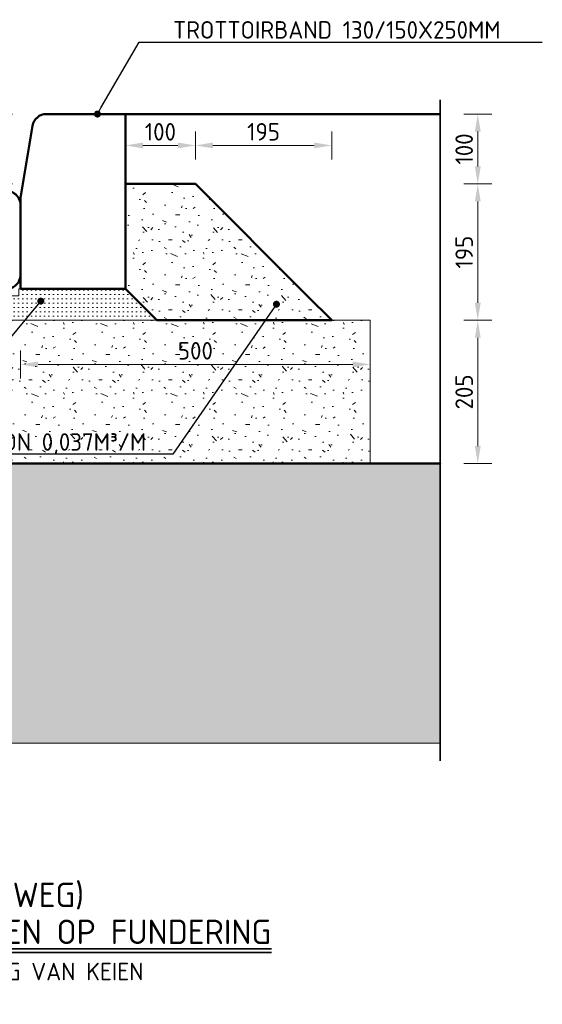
# Model space of a CAD drawing. Header units: metres. Extents: x 92403 to 95147, y 464428 to 465602.
# Tile 227 of 256: x 92595.338 to 92596.085, y 465102.48 to 465103.888. Entities that reach past the tile are written whole.
import ezdxf
from ezdxf import colors
from ezdxf.entities.mleader import LeaderData, LeaderLine
from ezdxf.math import Vec2, Vec3

# ---------------------------------------------------------------- set-up
doc = ezdxf.new("R2010")
doc.units = ezdxf.units.M
doc.linetypes.add('AL-PROJECT', pattern=[18, 12, -3, 0, -3])
doc.linetypes.add('HIDDEN', pattern=[2.373, 1.58, -0.7929999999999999])
doc.layers.get('0').update_dxf_attribs({"linetype": 'CONTINUOUS'})
doc.layers.get('Defpoints').update_dxf_attribs({"linetype": 'CONTINUOUS'})
for name, color, linetype, lineweight in [('N-WE-GW-GROND_ZAND-AD', 7, 'CONTINUOUS', 18), ('N-WE-GW-GROND_ZAND_CUNETZAND-AD-10', 7, 'CONTINUOUS', 18), ('N-WE-VH-KANTOPSLUITING_TROTTOIRBAND_130 150-GD', 210, 'CONTINUOUS', 50), ('N-WE-VH-VERHARDING_ASFALT-T25', 7, 'CONTINUOUS', 25), ('N-WE-VH-VERHARDING_BETON-AD', 252, 'CONTINUOUS', 18), ('N-WE-VH-VERHARDING_BETON-AD-10', 252, 'CONTINUOUS', 18), ('N-WE-VH-VERHARDING_BETON_SCHRAAL-GD', 252, 'CONTINUOUS', 50), ('N-WE-VH-VERHARDING_BETON_SCHRAAL-T25', 7, 'CONTINUOUS', 25), ('N-WE-VH-VERHARDING_FUNDERING-AD-10', 252, 'CONTINUOUS', 18), ('N-WE-VH-VERHARDING_NATUURSTEEN-GD', 252, 'CONTINUOUS', 50), ('N-WE-VH-VERHARDING_TEGEL-GD', 252, 'CONTINUOUS', 50), ('X-XX-AL-PROJECTGRENS-G', 7, 'AL-PROJECT', 35), ('X-XX-AL-TEKENBLAD_TITELBLOK-T25', 7, 'CONTINUOUS', 25), ('X-XX-AL-TEKENBLAD_TITELBLOK-T35', 50, 'CONTINUOUS', 35), ('X-XX-AL-VERWIJZING_DETAIL-M', 7, 'CONTINUOUS', 18)]:
    doc.layers.add(name, color=color, linetype=linetype, lineweight=lineweight)
doc.styles.add('NLCS-ISO-M10-T25', font='NLCS-ISO.ttf', dxfattribs={"height": 0.025})
doc.styles.add('NLCS-ISO-M10-T35', font='NLCS-ISO.ttf', dxfattribs={"height": 0.035})
doc.dimstyles.new('NLCS-M10-T25-PIJL_L2_H1', dxfattribs={"dimscale": 0.01, "dimtxt": 2.5, "dimasz": 2.5, "dimexe": 2, "dimexo": 2, "dimgap": 0.7, "dimtad": 1, "dimzin": 0, "dimdsep": 46, "dimtxsty": 'NLCS-ISO-M10-T25', "dimcen": 2.5, "dimdle": 2, "dimclrd": 256, "dimclre": 256, "dimclrt": 7, "dimadec": 1, "dimazin": 0, "dimtfac": 1, "dimtdec": 3, "dimtofl": 0, "dimtmove": 1, "dimatfit": 0, "dimfxl": 2, "dimfxlon": 1, "dimtfillclr": 256, "dimtolj": 1, "dimtzin": 0, "dimlwd": -1, "dimlwe": -1, "dimarcsym": 0})
pattern_1 = [(0, (2985.474468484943, 6084.552831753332), (0, 0.1), [0, -0.1]), (0, (2985.475468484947, 6084.517831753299), (0, 0.1), [0, -0.1]), (0, (2985.478468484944, 6084.571831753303), (0, 0.1), [0, -0.1]), (338.1986, (2985.426468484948, 6084.540831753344), (0.3000000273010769, -0.099999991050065), [0.0107703, -0.5277461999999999]), (216.8699, (2985.436468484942, 6084.536831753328), (0.2999999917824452, 0.2000000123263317), [0.005, -0.495]), (130.6013, (2985.432468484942, 6084.533831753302), (0.5000000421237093, -0.5999999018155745), [0.0092195, -0.9127349]), (206.5651, (2985.399468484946, 6084.521831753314), (-0.09999991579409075, -0.1000001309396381), [0.0022361, -0.2213707]), (326.3099, (2985.397468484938, 6084.520831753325), (0.199999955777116, -0.1000001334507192), [0.0036056, -0.3569496]), (108.4349, (2985.400468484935, 6084.518831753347), (-0.09999984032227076, 0.2000000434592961), [0.003162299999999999, -0.3130654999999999]), (225, (2985.463468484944, 6084.511831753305), (-1.776356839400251e-17, -0.1000000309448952), [0.0042426, -0.1371787]), (0, (2985.460468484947, 6084.508831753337), (0.1, 0.1), [0.006, -0.094]), (135, (2985.466468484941, 6084.508831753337), (-0.1000000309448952, 8.881784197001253e-18), [0.0042426, -0.1371787]), (251.5651, (2985.451468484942, 6084.575831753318), (0.09999984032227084, 0.2000000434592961), [0.003162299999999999, -0.3130654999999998]), (0, (2985.450468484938, 6084.572831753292), (0.1, 0.1), [0.005, -0.095]), (143.1301, (2985.455468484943, 6084.572831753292), (-0.2999999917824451, 0.2000000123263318), [0.005, -0.495]), (213.6901, (2985.398468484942, 6084.576831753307), (0.199999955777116, 0.1000001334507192), [0.003605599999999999, -0.3569495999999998]), (341.5651, (2985.395468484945, 6084.574831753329), (-0.2000000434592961, 0.09999984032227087), [0.006324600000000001, -0.3099032]), (126.8699, (2985.401468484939, 6084.572831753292), (0.2000000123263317, -0.2999999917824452), [0.005, -0.495]), (0, (2985.427468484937, 6084.572831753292), (0, 0.1), [0, -0.1]), (0, (2985.400468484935, 6084.546831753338), (0, 0.1), [0, -0.1]), (0, (2985.428468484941, 6084.509831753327), (0, 0.1), [0, -0.1]), (0, (2985.455468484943, 6084.540831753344), (0, 0.1), [0, -0.1]), (0, (2985.426468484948, 6084.557831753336), (0, 0.1), [0, -0.1]), (0, (2985.404468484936, 6084.560831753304), (0, 0.1), [0, -0.1]), (0, (2985.413468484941, 6084.55483175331), (0, 0.1), [0, -0.1]), (0, (2985.409468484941, 6084.530831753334), (0, 0.1), [0, -0.1]), (0, (2985.385468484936, 6084.534831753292), (0, 0.1), [0, -0.1]), (0, (2985.38646848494, 6084.557831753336), (0, 0.1), [0, -0.1]), (0, (2985.383468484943, 6084.579831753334), (0, 0.1), [0, -0.1]), (0, (2985.414468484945, 6084.583831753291), (0, 0.1), [0, -0.1]), (0, (2985.436468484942, 6084.587831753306), (0, 0.1), [0, -0.1]), (0, (2985.471468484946, 6084.583831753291), (0, 0.1), [0, -0.1]), (0, (2985.447468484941, 6084.552831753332), (0, 0.1), [0, -0.1]), (0, (2985.437468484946, 6084.570831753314), (0, 0.1), [0, -0.1]), (0, (2985.445468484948, 6084.522831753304), (0, 0.1), [0, -0.1]), (0, (2985.415468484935, 6084.517831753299), (0, 0.1), [0, -0.1]), (0, (2985.445468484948, 6084.495831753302), (0, 0.1), [0, -0.1]), (0, (2985.412468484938, 6084.501831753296), (0, 0.1), [0, -0.1]), (0, (2985.380468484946, 6084.498831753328), (0, 0.1), [0, -0.1]), (0, (2985.392468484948, 6084.493831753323), (0, 0.1), [0, -0.1]), (0, (2985.393468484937, 6084.50783175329), (0, 0.1), [0, -0.1]), (0, (2985.460468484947, 6084.491831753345), (0, 0.1), [0, -0.1]), (0, (2985.472468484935, 6084.532831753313), (0, 0.1), [0, -0.1]), (0, (2985.467468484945, 6084.562831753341), (0, 0.1), [0, -0.1]), (0, (2985.421468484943, 6084.490831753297), (0, 0.1), [0, -0.1])]

# ---------------------------------------------------------------- blocks, each defined once
blk = doc.blocks.new('*D730')
at = {"layer": 'Defpoints', "color": 0, "transparency": 16777216}
for p in [(92595.30707755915, 465103.7530544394), (92595.51589426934, 465103.7530544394), (92595.19883709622, 465103.6533810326)]:
    blk.add_point(p, dxfattribs=at)
at = {"layer": 'X-XX-AL-VERWIJZING_DETAIL-M', "transparency": 16777216}
for p, q in [((92595.32707755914, 465103.7530544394), (92595.28707755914, 465103.7530544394)), ((92595.30707755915, 465103.6783810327), (92595.30707755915, 465103.7280544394)), ((92595.28707755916, 465103.6533810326), (92595.32707755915, 465103.6533810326))]:
    blk.add_line(p, q, dxfattribs=at)
for points in [[(92595.30291089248, 465103.7280544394), (92595.31124422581, 465103.7280544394), (92595.30707755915, 465103.7530544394)], [(92595.30291089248, 465103.6783810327), (92595.31124422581, 465103.6783810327), (92595.30707755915, 465103.6533810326)]]:
    blk.add_solid(points, dxfattribs=at)
at = {"layer": 'X-XX-AL-VERWIJZING_DETAIL-M', "color": 7, "transparency": 16777216, "insert": (92595.28757755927, 465103.7032177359), "char_height": 0.025, "attachment_point": 5, "rotation": 90, "style": 'NLCS-ISO-M10-T25'}
blk.add_mtext('\\A1;A', dxfattribs=at)
blk = doc.blocks.new('*D731')
at = {"layer": 'Defpoints', "color": 0, "transparency": 16777216}
for p in [(92595.83889734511, 465103.4580544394), (92595.99270392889, 465103.4580544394), (92595.9388973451, 465103.2530544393)]:
    blk.add_point(p, dxfattribs=at)
at = {"layer": 'X-XX-AL-VERWIJZING_DETAIL-M', "transparency": 16777216}
for p, q in [((92595.9727039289, 465103.4580544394), (92596.0127039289, 465103.4580544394)), ((92595.99270392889, 465103.2780544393), (92595.99270392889, 465103.4330544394)), ((92595.9727039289, 465103.2530544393), (92596.0127039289, 465103.2530544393))]:
    blk.add_line(p, q, dxfattribs=at)
for points in [[(92595.98853726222, 465103.4330544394), (92595.99687059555, 465103.4330544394), (92595.99270392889, 465103.4580544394)], [(92595.98853726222, 465103.2780544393), (92595.99687059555, 465103.2780544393), (92595.99270392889, 465103.2530544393)]]:
    blk.add_solid(points, dxfattribs=at)
at = {"layer": 'X-XX-AL-VERWIJZING_DETAIL-M', "color": 7, "transparency": 16777216, "insert": (92595.97320392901, 465103.3555544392), "char_height": 0.025, "attachment_point": 5, "rotation": 90, "style": 'NLCS-ISO-M10-T25'}
blk.add_mtext('\\A1;205', dxfattribs=at)
blk = doc.blocks.new('*D732')
at = {"layer": 'Defpoints', "color": 0, "transparency": 16777216}
for p in [(92595.58883709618, 465103.7081239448), (92595.48883709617, 465103.6530544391), (92595.58883709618, 465103.6530544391)]:
    blk.add_point(p, dxfattribs=at)
at = {"layer": 'X-XX-AL-VERWIJZING_DETAIL-M', "transparency": 16777216}
for p, q in [((92595.48883709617, 465103.6881239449), (92595.48883709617, 465103.7281239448)), ((92595.58883709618, 465103.6881239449), (92595.58883709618, 465103.7281239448)), ((92595.51383709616, 465103.7081239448), (92595.56383709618, 465103.7081239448))]:
    blk.add_line(p, q, dxfattribs=at)
for points in [[(92595.51383709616, 465103.7122906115), (92595.51383709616, 465103.7039572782), (92595.48883709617, 465103.7081239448)], [(92595.56383709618, 465103.7122906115), (92595.56383709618, 465103.7039572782), (92595.58883709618, 465103.7081239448)]]:
    blk.add_solid(points, dxfattribs=at)
at = {"layer": 'X-XX-AL-VERWIJZING_DETAIL-M', "color": 7, "transparency": 16777216, "insert": (92595.53883709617, 465103.7276239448), "char_height": 0.025, "attachment_point": 5, "style": 'NLCS-ISO-M10-T25'}
blk.add_mtext('\\A1;100', dxfattribs=at)
blk = doc.blocks.new('_Dot')
at = {"color": 0, "linetype": 'ByBlock', "lineweight": -2}
blk.add_line((-0.5, 0), (-1, 0), dxfattribs=at)
at = {"color": 0, "linetype": 'ByBlock', "const_width": 0.5}
blk.add_lwpolyline([(-0.25, 0, 1), (0.25, 0, 1)], format="xyb", close=True, dxfattribs=at)
blk = doc.blocks.new('*D733')
at = {"layer": 'Defpoints', "color": 0, "transparency": 16777216}
for p in [(92595.58883709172, 465103.7081239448), (92595.78383709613, 465103.7081239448), (92595.78383709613, 465103.4580544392)]:
    blk.add_point(p, dxfattribs=at)
at = {"layer": 'X-XX-AL-VERWIJZING_DETAIL-M', "transparency": 16777216}
for p, q in [((92595.58883709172, 465103.7081239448), (92595.58883709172, 465103.7281239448)), ((92595.78383709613, 465103.6881239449), (92595.78383709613, 465103.7281239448)), ((92595.61383709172, 465103.7081239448), (92595.75883709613, 465103.7081239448))]:
    blk.add_line(p, q, dxfattribs=at)
for points in [[(92595.61383709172, 465103.7122906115), (92595.61383709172, 465103.7039572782), (92595.58883709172, 465103.7081239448)], [(92595.75883709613, 465103.7122906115), (92595.75883709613, 465103.7039572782), (92595.78383709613, 465103.7081239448)]]:
    blk.add_solid(points, dxfattribs=at)
at = {"layer": 'X-XX-AL-VERWIJZING_DETAIL-M', "color": 7, "transparency": 16777216, "insert": (92595.68633709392, 465103.7276239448), "char_height": 0.025, "attachment_point": 5, "style": 'NLCS-ISO-M10-T25'}
blk.add_mtext('\\A1;195', dxfattribs=at)
blk = doc.blocks.new('*D736')
at = {"layer": 'Defpoints', "color": 0, "transparency": 16777216}
for p in [(92595.33883688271, 465103.4830544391), (92595.83889734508, 465103.3949120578), (92595.83889734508, 465103.3580540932)]:
    blk.add_point(p, dxfattribs=at)
at = {"layer": 'X-XX-AL-VERWIJZING_DETAIL-M', "transparency": 16777216}
for p, q in [((92595.33883688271, 465103.4149120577), (92595.33883688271, 465103.3749120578)), ((92595.83889734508, 465103.3780540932), (92595.83889734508, 465103.4149120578)), ((92595.36383688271, 465103.3949120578), (92595.81389734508, 465103.3949120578))]:
    blk.add_line(p, q, dxfattribs=at)
for points in [[(92595.36383688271, 465103.3990787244), (92595.36383688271, 465103.3907453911), (92595.33883688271, 465103.3949120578)], [(92595.81389734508, 465103.3990787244), (92595.81389734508, 465103.3907453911), (92595.83889734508, 465103.3949120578)]]:
    blk.add_solid(points, dxfattribs=at)
at = {"layer": 'X-XX-AL-VERWIJZING_DETAIL-M', "color": 7, "transparency": 16777216, "insert": (92595.5888671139, 465103.4144120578), "char_height": 0.025, "attachment_point": 5, "style": 'NLCS-ISO-M10-T25'}
blk.add_mtext('\\A1;500', dxfattribs=at)
blk = doc.blocks.new('*D868')
at = {"layer": 'Defpoints', "color": 0, "transparency": 16777216}
for p in [(92595.5888370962, 465103.6530544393), (92595.99270392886, 465103.6530544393), (92595.93889718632, 465103.4580544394)]:
    blk.add_point(p, dxfattribs=at)
at = {"layer": 'X-XX-AL-VERWIJZING_DETAIL-M', "transparency": 16777216}
for p, q in [((92595.97270392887, 465103.6530544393), (92596.01270392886, 465103.6530544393)), ((92595.99270392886, 465103.4830544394), (92595.99270392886, 465103.6280544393)), ((92595.97270392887, 465103.4580544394), (92596.01270392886, 465103.4580544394))]:
    blk.add_line(p, q, dxfattribs=at)
for points in [[(92595.9885372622, 465103.6280544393), (92595.99687059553, 465103.6280544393), (92595.99270392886, 465103.6530544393)], [(92595.9885372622, 465103.4830544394), (92595.99687059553, 465103.4830544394), (92595.99270392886, 465103.4580544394)]]:
    blk.add_solid(points, dxfattribs=at)
at = {"layer": 'X-XX-AL-VERWIJZING_DETAIL-M', "color": 7, "transparency": 16777216, "insert": (92595.97320392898, 465103.5555544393), "char_height": 0.025, "attachment_point": 5, "rotation": 90, "style": 'NLCS-ISO-M10-T25'}
blk.add_mtext('\\A1;195', dxfattribs=at)
blk = doc.blocks.new('*D869')
at = {"layer": 'Defpoints', "color": 0, "transparency": 16777216}
for p in [(92595.83889734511, 465103.7530544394), (92595.99270392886, 465103.7530544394), (92595.5888370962, 465103.6530544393)]:
    blk.add_point(p, dxfattribs=at)
at = {"layer": 'X-XX-AL-VERWIJZING_DETAIL-M', "transparency": 16777216}
for p, q in [((92595.97270392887, 465103.7530544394), (92596.01270392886, 465103.7530544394)), ((92595.99270392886, 465103.6780544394), (92595.99270392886, 465103.7280544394)), ((92595.97270392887, 465103.6530544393), (92596.01270392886, 465103.6530544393))]:
    blk.add_line(p, q, dxfattribs=at)
for points in [[(92595.9885372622, 465103.7280544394), (92595.99687059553, 465103.7280544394), (92595.99270392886, 465103.7530544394)], [(92595.9885372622, 465103.6780544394), (92595.99687059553, 465103.6780544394), (92595.99270392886, 465103.6530544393)]]:
    blk.add_solid(points, dxfattribs=at)
at = {"layer": 'X-XX-AL-VERWIJZING_DETAIL-M', "color": 7, "transparency": 16777216, "insert": (92595.97320392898, 465103.7030544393), "char_height": 0.025, "attachment_point": 5, "rotation": 90, "style": 'NLCS-ISO-M10-T25'}
blk.add_mtext('\\A1;100', dxfattribs=at)

msp = doc.modelspace()

# ---------------------------------------------------------------- hatches: boundary and pattern name
at = {"layer": 'N-WE-GW-GROND_ZAND_CUNETZAND-AD-10'}
h = msp.add_hatch(dxfattribs=at)
h.set_pattern_fill('AGW-GROND_ZAND_CUNETZAND', color=256, scale=0.01, pattern_type=2)
h.set_pattern_definition([(0, (2985.379468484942, 6084.43883175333), (0.00625, 0.00625), [0, -0.0125])])
h.paths.add_polyline_path([(92595.93889734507, 465103.2530544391), (92595.93892615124, 465102.8530737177), (92594.59206561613, 465102.8530351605), (92594.59165135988, 465103.2530351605), (92594.8539023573, 465103.2530544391)])
at = {"layer": 'N-WE-VH-VERHARDING_BETON-AD-10'}
h = msp.add_hatch(dxfattribs=at)
h.set_pattern_fill('AVH-BETON_SCHRAAL', color=256, scale=0.01, pattern_type=2)
h.set_pattern_definition(pattern_1)
h.paths.add_polyline_path([(92595.7850622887, 465103.458054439), (92595.74003482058, 465103.5026748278), (92595.74003482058, 465103.503017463), (92595.59001375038, 465103.6530544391), (92595.49001375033, 465103.6530544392), (92595.4900137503, 465103.5030544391), (92595.53501375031, 465103.4580544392)])
at = {"layer": 'N-WE-VH-VERHARDING_FUNDERING-AD-10'}
h = msp.add_hatch(dxfattribs=at)
h.set_pattern_fill('AVH-FUNDERING_ZANDCEMENTSTAB', color=256, scale=0.01, pattern_type=2)
h.set_pattern_definition([(0, (2985.379468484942, 6084.488831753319), (0.03125, 0.00625), [0, -0.00625])])
h.paths.add_polyline_path([(92595.31133709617, 465103.4930544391), (92595.20133709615, 465103.4930544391), (92595.20133709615, 465103.4580544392), (92595.53383709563, 465103.4580544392), (92595.48883709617, 465103.5030544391), (92595.33883709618, 465103.5038607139), (92595.33633709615, 465103.4930544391)])
h.paths.add_polyline_path([(92595.33883709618, 465103.5038607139), (92595.33883709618, 465103.5030544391), (92595.33633709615, 465103.4930544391)], flags=17)
h = msp.add_hatch(dxfattribs=at)
h.set_pattern_fill('AVH-FUNDERING_GRANULAAT', color=256, scale=0.01, pattern_type=2)
h.set_pattern_definition(pattern_1)
h.paths.add_polyline_path([(92594.59148725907, 465103.5030544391), (92595.20133707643, 465103.5030544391), (92595.20133711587, 465103.4580544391), (92595.83892652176, 465103.4580544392), (92595.83889734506, 465103.2530640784), (92594.59165122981, 465103.2530447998)])

# ---------------------------------------------------------------- linework, layer by layer
at = {"layer": 'N-WE-GW-GROND_ZAND-AD'}
msp.add_lwpolyline([(92594.59168001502, 465102.8530544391), (92595.93889734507, 465102.8530544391)], dxfattribs=at)
at = {"layer": 'N-WE-VH-KANTOPSLUITING_TROTTOIRBAND_130 150-GD'}
msp.add_lwpolyline([(92595.33883709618, 465103.5030544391), (92595.33883709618, 465103.6330544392), (92595.35605175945, 465103.7363424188, -0.3666293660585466), (92595.37577963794, 465103.7530544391), (92595.48883709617, 465103.7530544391), (92595.48883709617, 465103.5030544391)], format="xyb", close=True, dxfattribs=at)
at = {"layer": 'N-WE-VH-VERHARDING_BETON-AD', "flags": 128}
msp.add_lwpolyline([(92595.48883709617, 465103.5030544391), (92595.33633709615, 465103.5030544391), (92595.33633709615, 465103.4930544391), (92595.20133709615, 465103.4930544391), (92595.20133709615, 465103.4580544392), (92595.53383709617, 465103.4580544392)], close=True, dxfattribs=at)
at = {"layer": 'N-WE-VH-VERHARDING_BETON_SCHRAAL-GD'}
for points in [[(92595.48883709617, 465103.6530544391), (92595.48883709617, 465103.5030544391), (92595.53383709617, 465103.4580544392), (92595.78383709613, 465103.4580544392), (92595.74880710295, 465103.4930844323), (92595.58883709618, 465103.6530544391), (92595.48883709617, 465103.6530544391)], [(92594.5916221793, 465103.2530544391), (92594.8539023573, 465103.2530544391), (92594.8539023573, 465103.2530544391), (92595.93889734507, 465103.2530544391), (92594.8539023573, 465103.2530544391), (92594.8539023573, 465103.2530544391), (92594.59129161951, 465103.2530544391)]]:
    msp.add_lwpolyline(points, dxfattribs=at)
at = {"layer": 'N-WE-VH-VERHARDING_FUNDERING-AD-10', "flags": 128}
for points in [[(92595.73883721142, 465103.4580544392), (92595.83889734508, 465103.4580544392)], [(92595.83889734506, 465103.4580544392), (92595.83889734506, 465103.2530544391)]]:
    msp.add_lwpolyline(points, dxfattribs=at)
at = {"layer": 'N-WE-VH-VERHARDING_NATUURSTEEN-GD', "linetype": 'HIDDEN', "ltscale": 5, "flags": 128}
msp.add_lwpolyline([(92595.33002467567, 465103.6394240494, -0.2480042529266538), (92595.33883686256, 465103.6226765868), (92595.33865503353, 465103.5231504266, -0.4142135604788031), (92595.31836807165, 465103.5029374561), (92595.21886823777, 465103.503119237, -0.4142135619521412), (92595.19865526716, 465103.5234061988), (92595.19883709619, 465103.622932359, -0.05615879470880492), (92595.19935303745, 465103.6274374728, -0.3499151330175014), (92595.21912405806, 465103.6431453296), (92595.3186238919, 465103.6429635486, -0.1507257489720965)], format="xyb", close=True, dxfattribs=at)
at = {"layer": 'N-WE-VH-VERHARDING_TEGEL-GD', "flags": 128}
msp.add_lwpolyline([(92595.93889734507, 465103.7530544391), (92595.48883709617, 465103.7530544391)], dxfattribs=at)
at = {"layer": 'X-XX-AL-PROJECTGRENS-G'}
msp.add_line((92595.93889734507, 465103.773266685), (92595.93889734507, 465102.8280544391), dxfattribs=at)
at = {"layer": 'X-XX-AL-TEKENBLAD_TITELBLOK-T35'}
for p, q in [((92594.63479431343, 465102.5590862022), (92595.69784379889, 465102.5590862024)), ((92594.63479431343, 465102.5540862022), (92595.69784379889, 465102.5540862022))]:
    msp.add_line(p, q, dxfattribs=at)

# ---------------------------------------------------------------- texts
at = {"layer": 'X-XX-AL-TEKENBLAD_TITELBLOK-T25', "insert": (92594.63479431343, 465102.4724344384), "char_height": 0.025, "attachment_point": 7, "style": 'NLCS-ISO-M10-T25'}
msp.add_mtext('LAAG PROFIEL MET LIJNGOOT INCL. GOOTLAAG VAN KEIEN\\PSCHAAL 1:10', dxfattribs=at)
at = {"layer": 'X-XX-AL-TEKENBLAD_TITELBLOK-T35', "char_height": 0.035, "width": 1.298086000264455, "attachment_point": 7, "style": 'NLCS-ISO-M10-T35'}
for s, insert in [('CATEGORIE 4 (WIJKONTSLUITINGSWEG)', (92594.63392700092, 465102.615319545)), ('TROTTOIRBAND LANGS ELEMENTEN OP FUNDERING', (92594.63479431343, 465102.5658611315))]:
    msp.add_mtext(s, dxfattribs=dict(at, insert=insert))

# ---------------------------------------------------------------- dimensions: what is measured, and where the dimension line sits
at = {"layer": 'X-XX-AL-VERWIJZING_DETAIL-M'}
dim = msp.add_linear_dim(base=(92595.30707755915, 465103.7530544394), p1=(92595.19883709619, 465103.6533810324), p2=(92595.51589426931, 465103.7530544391), angle=90, text='A', dimstyle='NLCS-M10-T25-PIJL_L2_H1', override={"dimdec": 0, "dimlfac": 1000}, dxfattribs=at)
dim.commit()
dim.dimension.update_dxf_attribs({"geometry": '*D730', "text_midpoint": (92595.28757755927, 465103.7032177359)})
for base, p1, p2, angle, picture, middle in [((92595.58883709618, 465103.7081239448), (92595.48883709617, 465103.6530544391), (92595.58883709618, 465103.6530544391), 180, '*D732', (92595.53883709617, 465103.7276239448)), ((92595.78383709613, 465103.7081239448), (92595.58883709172, 465103.7081239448), (92595.78383709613, 465103.4580544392), 180, '*D733', (92595.68633709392, 465103.7276239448)), ((92595.99270392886, 465103.7530544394), (92595.58883709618, 465103.6530544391), (92595.83889734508, 465103.7530544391), 90, '*D869', (92595.97320392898, 465103.7030544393)), ((92595.99270392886, 465103.6530544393), (92595.9388971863, 465103.4580544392), (92595.58883709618, 465103.6530544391), 90, '*D868', (92595.97320392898, 465103.5555544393)), ((92595.99270392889, 465103.4580544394), (92595.93889734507, 465103.2530544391), (92595.83889734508, 465103.4580544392), 90, '*D731', (92595.97320392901, 465103.3555544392))]:
    dim = msp.add_linear_dim(base=base, p1=p1, p2=p2, angle=angle, dimstyle='NLCS-M10-T25-PIJL_L2_H1', override={"dimdec": 0, "dimlfac": 1000}, dxfattribs=at)
    dim.commit()
    dim.dimension.update_dxf_attribs({"geometry": picture, "text_midpoint": middle})
dim = msp.add_linear_dim(base=(92595.83889734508, 465103.3949120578), p1=(92595.33883688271, 465103.4830544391), p2=(92595.83889734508, 465103.3580540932), dimstyle='NLCS-M10-T25-PIJL_L2_H1', override={"dimdec": 0, "dimlfac": 1000}, dxfattribs=at)
dim.commit()
dim.dimension.update_dxf_attribs({"geometry": '*D736', "text_midpoint": (92595.5888671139, 465103.4144120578)})

# ---------------------------------------------------------------- leaders
at = {"layer": 'N-WE-VH-VERHARDING_ASFALT-T25'}
ml = msp.add_multileader_mtext('Standard', dxfattribs=at)
ml.set_content('TROTTOIRBAND 130/150X250MM', color=7, style='NLCS-ISO-M10-T25')
ml.set_leader_properties(color=256, lineweight=-1)
ml.set_arrow_properties(name='DOT')
ml.build(insert=Vec2(0, 0))
ml.multileader.update_dxf_attribs({"text_left_attachment_type": 5, "text_right_attachment_type": 5, "dogleg_length": 3.972967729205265, "arrow_head_size": 0.01, "scale": 0.01})
ctx = ml.context
ctx.base_point, ctx.scale, ctx.char_height, ctx.arrow_head_size, ctx.landing_gap_size, ctx.plane_origin = Vec3(92595.54794497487, 465103.8559005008), 0.01, 0.025, 0.01, 0.009000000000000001, Vec3(92595.44883709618, 465103.7530544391)
ctx.left_attachment, ctx.right_attachment = 5, 5
notes = []
notes.append((ctx, [(0, (1, 1, 0), (92595.50821529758, 465103.8559005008), (1, 0), 0.03972967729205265, [(0, [(92595.44883709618, 465103.7530544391)], 0, [])])]))
ctx.mtext.insert, ctx.mtext.flow_direction = Vec3(92595.55694497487, 465103.8859005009), 5
at = {"layer": 'N-WE-VH-VERHARDING_BETON_SCHRAAL-T25'}
ml = msp.add_multileader_mtext('Standard', dxfattribs=at)
ml.set_content('\\A1;STELSPECIE 0,013M³/M', color=7, style='NLCS-ISO-M10-T25')
ml.set_leader_properties(color=256, lineweight=-1)
ml.set_arrow_properties(name='DOT')
ml.build(insert=Vec2(0, 0))
ml.multileader.update_dxf_attribs({"text_left_attachment_type": 5, "text_right_attachment_type": 5, "dogleg_length": 2.5, "arrow_head_size": 0.01, "scale": 0.01})
ctx = ml.context
ctx.base_point, ctx.scale, ctx.char_height, ctx.arrow_head_size, ctx.landing_gap_size, ctx.plane_origin = Vec3(92594.88297531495, 465103.3572472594), 0.01, 0.025, 0.01, 0.009000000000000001, Vec3(92595.37303654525, 465103.4758903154)
ctx.left_attachment, ctx.right_attachment = 5, 5
notes.append((ctx, [(0, (1, 1, 0), (92595.26097531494, 465103.3572472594), (-1, 0), 0.025, [(0, [(92595.36770916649, 465103.4855137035)], 0, [])])]))
ctx.mtext.insert, ctx.mtext.flow_direction = Vec3(92594.89197531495, 465103.3872472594), 5
ml = msp.add_multileader_mtext('Standard', dxfattribs=at)
ml.set_content('\\A1;SCHRAAL BETON 0,037M³/M', color=7, style='NLCS-ISO-M10-T25')
ml.set_leader_properties(color=256, lineweight=-1)
ml.set_arrow_properties(name='DOT')
ml.build(insert=Vec2(0, 0))
ml.multileader.update_dxf_attribs({"text_left_attachment_type": 5, "text_right_attachment_type": 5, "dogleg_length": 2.5, "arrow_head_size": 0.01, "scale": 0.01})
ctx = ml.context
ctx.base_point, ctx.scale, ctx.char_height, ctx.arrow_head_size, ctx.landing_gap_size, ctx.plane_origin = Vec3(92595.09618231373, 465103.2665376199), 0.01, 0.025, 0.01, 0.009000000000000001, Vec3(92595.66874354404, 465103.3851806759)
ctx.left_attachment, ctx.right_attachment = 5, 5
notes.append((ctx, [(0, (1, 1, 0), (92595.55668231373, 465103.2665376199), (-1, 0), 0.025, [(0, [(92595.70477219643, 465103.481052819)], 0, [])])]))
ctx.mtext.insert, ctx.mtext.flow_direction = Vec3(92595.10518231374, 465103.2965376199), 5
for ctx, leaders in notes:
    for number, flags, end, landing, length, lines in leaders:
        leader = LeaderData()
        leader.index, (leader.has_last_leader_line, leader.has_dogleg_vector, leader.attachment_direction) = number, flags
        leader.last_leader_point, leader.dogleg_vector, leader.dogleg_length = Vec3(end), Vec3(landing), length
        for number, points, colour, breaks in lines:
            line = LeaderLine()
            line.index, line.vertices, line.color, line.breaks = number, Vec3.list(points), colors.encode_raw_color(colour), breaks
            leader.lines.append(line)
        ctx.leaders.append(leader)

doc.saveas('drawing.dxf')
